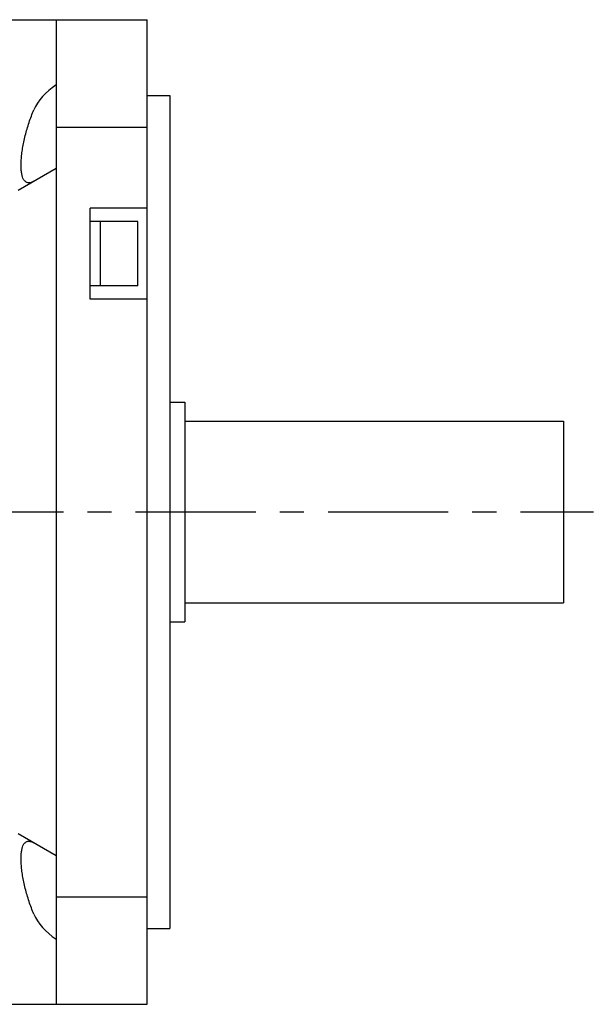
# Model space of a CAD drawing. Header units: millimetres. Extents: x 110 to 842, y 448 to 647.
# Tile 5 of 6: x 517 to 593, y 496 to 626. Entities that reach past the tile are written whole.
import ezdxf

# ---------------------------------------------------------------- set-up
doc = ezdxf.new("R2010")
doc.units = ezdxf.units.MM
doc.linetypes.add('CENTER', pattern=[50.8, 31.75, -6.35, 6.35, -6.35])
doc.layers.add('CTR', color=2, linetype='CENTER')

msp = doc.modelspace()

# ---------------------------------------------------------------- linework, layer by layer
for p, q in [((423.15, 625.87), (533.65, 625.87)), ((521.65, 625.87), (521.65, 611.68)), ((533.65, 495.87), (533.65, 625.87)), ((533.65, 615.87), (536.65, 615.87)), ((536.65, 615.87), (536.65, 505.87)), ((521.65, 611.68), (521.65, 510.06)), ((521.65, 611.68), (533.65, 611.68)), ((516.65, 603.37), (521.65, 606.26)), ((526.15, 588.99), (526.15, 600.99)), ((533.65, 600.99), (526.15, 600.99)), ((532.45, 599.24), (526.15, 599.24)), ((527.45, 599.24), (527.45, 590.74)), ((532.45, 590.74), (532.45, 599.24)), ((532.45, 590.74), (526.15, 590.74)), ((533.65, 588.99), (526.15, 588.99)), ((536.65, 575.37), (538.65, 575.37)), ((538.65, 575.37), (538.65, 546.37)), ((538.65, 572.87), (588.65, 572.87)), ((588.65, 572.87), (588.65, 548.87)), ((538.65, 548.87), (588.65, 548.87)), ((536.65, 546.37), (538.65, 546.37)), ((521.65, 515.48), (516.65, 518.37)), ((521.65, 510.06), (533.65, 510.06)), ((521.65, 510.06), (521.65, 495.87)), ((533.65, 505.87), (536.65, 505.87)), ((480.95, 495.87), (533.65, 495.87))]:
    msp.add_line(p, q)
for centre, start_param, end_param in [((531.83, 612.13), 2.424398, 2.904142), ((531.83, 509.6), -2.904142, -2.424398)]:
    msp.add_ellipse(centre, major_axis=(13.51, 0), ratio=0.57735, start_param=start_param, end_param=end_param)
for points, knots in [([(518.02, 604.33), (517.98, 604.33), (517.89, 604.34), (517.76, 604.38), (517.64, 604.44), (517.53, 604.53), (517.43, 604.64), (517.3, 604.83), (517.18, 605.13), (517.08, 605.57), (517.03, 605.99), (517.01, 606.37), (517, 606.8), (517.03, 607.38), (517.1, 608.12), (517.22, 608.91), (517.37, 609.73), (517.64, 610.87), (518.05, 612.3), (518.47, 613.42), (518.7, 613.97)], [0, 0, 0, 0, 0.013129, 0.025884, 0.038715, 0.052081, 0.066399, 0.082012, 0.118033, 0.161443, 0.212632, 0.241114, 0.271446, 0.337321, 0.409456, 0.486859, 0.568429, 0.653024, 0.826796, 1, 1, 1, 1]), ([(518.7, 604.55), (518.64, 604.52), (518.53, 604.46), (518.3, 604.37), (518.13, 604.33), (518.02, 604.33)], [0, 0, 0, 0, 0.285327, 0.545444, 1, 1, 1, 1]), ([(518.7, 507.77), (518.47, 508.32), (518.05, 509.44), (517.64, 510.87), (517.37, 512.01), (517.22, 512.83), (517.1, 513.62), (517.03, 514.36), (517, 514.94), (517.01, 515.37), (517.03, 515.75), (517.08, 516.17), (517.18, 516.61), (517.3, 516.91), (517.43, 517.1), (517.53, 517.21), (517.64, 517.3), (517.76, 517.36), (517.89, 517.4), (517.98, 517.4), (518.02, 517.4)], [0, 0, 0, 0, 0.173204, 0.346976, 0.431571, 0.513141, 0.590544, 0.662679, 0.728554, 0.758886, 0.787368, 0.838557, 0.881967, 0.917988, 0.933601, 0.947919, 0.961285, 0.974116, 0.986871, 1, 1, 1, 1]), ([(518.02, 517.4), (518.13, 517.4), (518.3, 517.37), (518.53, 517.28), (518.64, 517.22), (518.7, 517.19)], [0, 0, 0, 0, 0.454556, 0.714673, 1, 1, 1, 1])]:
    msp.add_open_spline(points, degree=3, knots=knots)
at = {"layer": 'CTR', "ltscale": 0.5}
msp.add_line((379.74, 560.87), (592.57, 560.87), dxfattribs=at)

doc.saveas('drawing.dxf')
